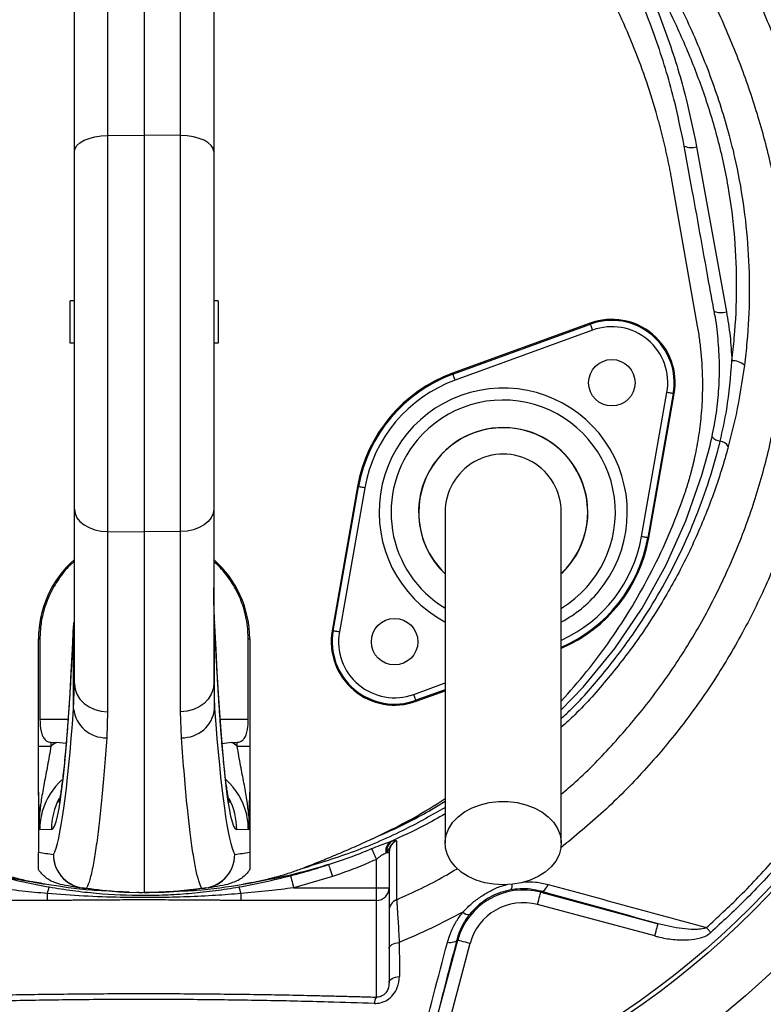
# Model space of a CAD drawing. Header units: millimetres. Extents: x 1190 to 1790, y 1177 to 1877.
# Tile 9 of 13: x 1461 to 1637, y 1411 to 1644. Entities that reach past the tile are written whole.
import ezdxf

# ---------------------------------------------------------------- set-up
doc = ezdxf.new("R2010")
doc.units = ezdxf.units.MM

msp = doc.modelspace()

# ---------------------------------------------------------------- linework, layer by layer
at = {"color": 7, "linetype": 'Continuous', "lineweight": 25}
for p, q in [((1490.08, 1727.37), (1490.08, 1616.58)), ((1481.44, 1685.02), (1481.44, 1616.51)), ((1498.72, 1616.51), (1498.72, 1685.02)), ((1473.58, 1612.73), (1473.58, 1678.63)), ((1506.58, 1678.63), (1506.58, 1612.73)), ((1481.44, 1616.51), (1490.08, 1616.58)), ((1481.44, 1616.51), (1481.44, 1522.8)), ((1490.08, 1616.58), (1490.08, 1522.7)), ((1498.72, 1616.51), (1490.08, 1616.58)), ((1498.72, 1522.8), (1498.72, 1616.51)), ((1473.58, 1528.07), (1473.58, 1612.73)), ((1506.58, 1612.73), (1506.58, 1528.07)), ((1620.86, 1613.87), (1627.91, 1574.79)), ((1621.1, 1571.44), (1615.08, 1605.58)), ((1472.58, 1567.37), (1472.58, 1577.37)), ((1473.58, 1577.37), (1472.58, 1577.37)), ((1507.58, 1577.37), (1506.58, 1577.37)), ((1507.58, 1577.37), (1507.58, 1567.37)), ((1595.66, 1572.11), (1563.11, 1560.26)), ((1563.19, 1560.04), (1595.74, 1571.89)), ((1595.74, 1571.89), (1595.66, 1572.11)), ((1596.25, 1570.48), (1563.7, 1558.63)), ((1473.58, 1567.37), (1472.58, 1567.37)), ((1507.58, 1567.37), (1506.58, 1567.37)), ((1563.19, 1560.04), (1563.11, 1560.26)), ((1607.84, 1521.6), (1613.85, 1555.71)), ((1615.33, 1555.45), (1609.32, 1521.34)), ((1609.55, 1521.29), (1615.56, 1555.41)), ((1615.33, 1555.45), (1615.56, 1555.41)), ((1540.61, 1533.45), (1534.6, 1499.33)), ((1534.83, 1499.29), (1540.84, 1533.41)), ((1540.84, 1533.41), (1540.61, 1533.45)), ((1542.32, 1533.15), (1536.31, 1499.03)), ((1473.58, 1486.79), (1473.58, 1528.07)), ((1506.58, 1528.07), (1506.58, 1486.79)), ((1481.44, 1522.8), (1490.08, 1522.7)), ((1481.44, 1522.8), (1481.44, 1480.16)), ((1498.72, 1522.8), (1490.08, 1522.7)), ((1490.08, 1522.7), (1490.08, 1437.37)), ((1498.72, 1480.16), (1498.72, 1522.8)), ((1609.32, 1521.34), (1609.55, 1521.29)), ((1473.38, 1480.84), (1473.38, 1500.48)), ((1506.78, 1480.84), (1506.78, 1500.48)), ((1534.83, 1499.29), (1534.6, 1499.33)), ((1465.08, 1497.37), (1465.42, 1497.37)), ((1465.08, 1472.04), (1465.08, 1497.37)), ((1465.42, 1497.37), (1465.42, 1478.37)), ((1514.74, 1497.37), (1515.08, 1497.37)), ((1514.74, 1478.37), (1514.74, 1497.37)), ((1515.08, 1497.37), (1515.08, 1472.04)), ((1473.38, 1480.84), (1473.58, 1486.79)), ((1506.58, 1486.79), (1506.78, 1480.84)), ((1554.5, 1482.63), (1561.33, 1485.12)), ((1554.42, 1482.86), (1554.5, 1482.63)), ((1481.44, 1480.16), (1481.23, 1474.01)), ((1498.93, 1474.01), (1498.72, 1480.16)), ((1468.03, 1472.92), (1468.03, 1472.04)), ((1471.64, 1472.67), (1469.37, 1472.89)), ((1510.79, 1472.89), (1508.53, 1472.56)), ((1512.13, 1472.04), (1512.13, 1472.92)), ((1465.08, 1472.04), (1468.03, 1472.04)), ((1512.13, 1472.04), (1515.08, 1472.04)), ((1465.08, 1460.98), (1465.08, 1446.96)), ((1515.08, 1460.98), (1515.08, 1446.96)), ((1468.15, 1452.27), (1465.4, 1452.22)), ((1514.76, 1452.22), (1512.01, 1452.27)), ((1543.67, 1449.88), (1543.68, 1449.89)), ((1548.32, 1449.39), (1548.74, 1449.51)), ((1545.08, 1438.48), (1545.08, 1445.22)), ((1547.53, 1446.81), (1547.32, 1446.69)), ((1547.53, 1446.81), (1548.08, 1446.81)), ((1548.08, 1446.81), (1548.08, 1438.48)), ((1534.66, 1441.16), (1525.49, 1438.48)), ((1513.54, 1439.35), (1513.59, 1439.36)), ((1525.49, 1438.48), (1545.08, 1438.48)), ((1545.08, 1435.51), (1545.08, 1438.48)), ((1545.08, 1438.48), (1548.08, 1438.48)), ((1548.08, 1438.48), (1548.08, 1416.05)), ((1467.16, 1435.51), (1435.08, 1435.51)), ((1467.16, 1437.12), (1467.16, 1435.51)), ((1486.66, 1437.43), (1490.08, 1437.37)), ((1488.8, 1437.38), (1488.36, 1437.4)), ((1488.8, 1437.38), (1489.73, 1437.37)), ((1493.5, 1437.43), (1490.08, 1437.37)), ((1490.08, 1437.37), (1491.02, 1437.38)), ((1491.02, 1437.38), (1491.26, 1437.38)), ((1491.26, 1437.38), (1493.57, 1437.49)), ((1513, 1437.12), (1513, 1435.51)), ((1545.08, 1435.51), (1513, 1435.51)), ((1545.08, 1412.61), (1545.08, 1435.51)), ((1584.05, 1437.66), (1583.98, 1437.42)), ((1583.98, 1437.42), (1611.74, 1429.99)), ((1610.97, 1427.09), (1583.21, 1434.53)), ((1556.84, 1398.15), (1564.32, 1426.07)), ((1564.09, 1426.14), (1564.32, 1426.07)), ((1567.22, 1425.3), (1559.74, 1397.37))]:
    msp.add_line(p, q, dxfattribs=at)
at = {"color": 8, "linetype": 'Continuous', "lineweight": 25}
for p, q in [((1473.38, 1501.26), (1473.38, 1500.48)), ((1506.78, 1500.48), (1506.78, 1501.27)), ((1553.9, 1484.27), (1561.33, 1486.97)), ((1561.33, 1485.37), (1554.42, 1482.86)), ((1465.42, 1478.37), (1472.08, 1478.37)), ((1508.07, 1478.37), (1514.74, 1478.37))]:
    msp.add_line(p, q, dxfattribs=at)
at = {"color": 7, "linetype": 'Continuous', "lineweight": 25, "flags": 128}
for points in [[(1473.58, 1612.73), (1473.73, 1613.46), (1474.18, 1614.17), (1474.9, 1614.81), (1475.87, 1615.38), (1477.06, 1615.85), (1478.42, 1616.21), (1479.9, 1616.43), (1481.44, 1616.51)], [(1506.58, 1612.73), (1506.43, 1613.46), (1505.98, 1614.17), (1505.26, 1614.81), (1504.29, 1615.38), (1503.1, 1615.85), (1501.74, 1616.21), (1500.26, 1616.43), (1498.72, 1616.51)], [(1596.25, 1570.48), (1596.16, 1570.75), (1596.06, 1571.01), (1595.97, 1571.25), (1595.89, 1571.47), (1595.83, 1571.64), (1595.78, 1571.77), (1595.75, 1571.86), (1595.74, 1571.89)], [(1563.7, 1558.63), (1563.6, 1558.9), (1563.51, 1559.16), (1563.42, 1559.41), (1563.34, 1559.62), (1563.28, 1559.79), (1563.23, 1559.93), (1563.2, 1560.01), (1563.19, 1560.04)], [(1615.33, 1555.45), (1615.3, 1555.46), (1615.21, 1555.47), (1615.07, 1555.5), (1614.89, 1555.53), (1614.67, 1555.57), (1614.41, 1555.61), (1614.14, 1555.66), (1613.85, 1555.71)], [(1542.32, 1533.15), (1542.04, 1533.2), (1541.76, 1533.25), (1541.51, 1533.29), (1541.29, 1533.33), (1541.1, 1533.36), (1540.96, 1533.39), (1540.88, 1533.4), (1540.84, 1533.41)], [(1473.58, 1528.07), (1473.73, 1527.05), (1474.18, 1526.07), (1474.9, 1525.17), (1475.87, 1524.38), (1477.06, 1523.72), (1478.42, 1523.23), (1479.9, 1522.92), (1481.44, 1522.8)], [(1506.58, 1528.07), (1506.43, 1527.05), (1505.98, 1526.07), (1505.26, 1525.17), (1504.29, 1524.38), (1503.1, 1523.72), (1501.74, 1523.23), (1500.26, 1522.92), (1498.72, 1522.8)], [(1609.32, 1521.34), (1609.28, 1521.34), (1609.2, 1521.36), (1609.06, 1521.38), (1608.87, 1521.41), (1608.65, 1521.45), (1608.4, 1521.5), (1608.12, 1521.55), (1607.84, 1521.6)], [(1536.31, 1499.03), (1536.02, 1499.08), (1535.75, 1499.13), (1535.49, 1499.18), (1535.27, 1499.22), (1535.09, 1499.25), (1534.95, 1499.27), (1534.86, 1499.29), (1534.83, 1499.29)], [(1473.58, 1486.79), (1473.73, 1485.51), (1474.18, 1484.28), (1474.9, 1483.14), (1475.87, 1482.14), (1477.06, 1481.32), (1478.42, 1480.7), (1479.9, 1480.3), (1481.44, 1480.16)], [(1506.58, 1486.79), (1506.43, 1485.51), (1505.98, 1484.28), (1505.26, 1483.14), (1504.29, 1482.14), (1503.1, 1481.32), (1501.74, 1480.7), (1500.26, 1480.3), (1498.72, 1480.16)], [(1554.42, 1482.86), (1554.41, 1482.89), (1554.38, 1482.97), (1554.33, 1483.1), (1554.26, 1483.28), (1554.19, 1483.49), (1554.1, 1483.73), (1554, 1483.99), (1553.9, 1484.27)], [(1575.08, 1439.19), (1572.87, 1439.32), (1570.73, 1439.7), (1568.69, 1440.32), (1566.82, 1441.17), (1565.16, 1442.22), (1563.76, 1443.46), (1562.66, 1444.83), (1561.87, 1446.32), (1561.43, 1447.87), (1561.34, 1449.46), (1561.61, 1451.04), (1562.22, 1452.56), (1563.17, 1454), (1564.43, 1455.31), (1565.96, 1456.45), (1567.73, 1457.41), (1569.69, 1458.15), (1571.79, 1458.65), (1573.97, 1458.9), (1576.19, 1458.9), (1578.37, 1458.65), (1580.47, 1458.15), (1582.43, 1457.41), (1584.2, 1456.45), (1585.73, 1455.31), (1586.99, 1454), (1587.94, 1452.56), (1588.55, 1451.04), (1588.82, 1449.46), (1588.73, 1447.87), (1588.29, 1446.32), (1587.5, 1444.83), (1586.4, 1443.46), (1585, 1442.22), (1583.34, 1441.17), (1581.47, 1440.32), (1579.43, 1439.7), (1577.29, 1439.32), (1575.08, 1439.19)], [(1543.92, 1447.76), (1544, 1447.58), (1544.11, 1447.35), (1544.23, 1447.07), (1544.38, 1446.76), (1544.54, 1446.4), (1544.71, 1446.02), (1544.89, 1445.63), (1545.08, 1445.22)], [(1533.73, 1443.98), (1533.77, 1443.86), (1533.84, 1443.66), (1533.93, 1443.37), (1534.05, 1443.02), (1534.18, 1442.61), (1534.33, 1442.15), (1534.49, 1441.66), (1534.66, 1441.16)], [(1524.76, 1441.35), (1524.79, 1441.23), (1524.84, 1441.02), (1524.91, 1440.74), (1525.01, 1440.38), (1525.11, 1439.96), (1525.23, 1439.49), (1525.36, 1438.99), (1525.49, 1438.48)], [(1584.05, 1437.66), (1584.24, 1437.65), (1584.45, 1437.71), (1584.67, 1437.83), (1584.9, 1438.02), (1585.12, 1438.26), (1585.33, 1438.56), (1585.53, 1438.9), (1585.72, 1439.29)], [(1583.21, 1434.53), (1583.36, 1435.09), (1583.5, 1435.62), (1583.63, 1436.12), (1583.75, 1436.56), (1583.85, 1436.92), (1583.92, 1437.19), (1583.97, 1437.36), (1583.98, 1437.42)], [(1610.97, 1427.09), (1611.12, 1427.65), (1611.26, 1428.19), (1611.39, 1428.68), (1611.51, 1429.12), (1611.61, 1429.48), (1611.68, 1429.75), (1611.72, 1429.92), (1611.74, 1429.99)], [(1624.22, 1427.91), (1624.09, 1428.06), (1623.95, 1428.21), (1623.82, 1428.36), (1623.69, 1428.51), (1623.56, 1428.65), (1623.43, 1428.79), (1623.31, 1428.93), (1623.19, 1429.06)], [(1564.09, 1426.14), (1564, 1425.97), (1563.85, 1425.81), (1563.63, 1425.69), (1563.36, 1425.59), (1563.04, 1425.52), (1562.68, 1425.48), (1562.29, 1425.48), (1561.87, 1425.51)], [(1567.22, 1425.3), (1566.66, 1425.45), (1566.13, 1425.59), (1565.63, 1425.73), (1565.19, 1425.84), (1564.83, 1425.94), (1564.56, 1426.01), (1564.39, 1426.06), (1564.32, 1426.07)], [(1548.08, 1424.12), (1548.12, 1424.38), (1548.25, 1424.62), (1548.47, 1424.85), (1548.76, 1425.06), (1549.12, 1425.24), (1549.53, 1425.39), (1549.99, 1425.5), (1550.49, 1425.57)], [(1548.08, 1416.05), (1548.12, 1416.3), (1548.26, 1416.55), (1548.47, 1416.78), (1548.77, 1416.99), (1549.13, 1417.18), (1549.55, 1417.33), (1550.02, 1417.44), (1550.52, 1417.51)]]:
    msp.add_lwpolyline(points, dxfattribs=at)
at = {"color": 8, "linetype": 'Continuous', "lineweight": 25, "flags": 128}
msp.add_lwpolyline([(1588.83, 1480.58), (1594.04, 1485.98), (1601.48, 1495.14), (1607.95, 1504.7), (1613.58, 1514.8), (1618.32, 1525.3), (1622.12, 1536.12), (1624.04, 1543.14), (1624.04, 1543.14), (1624.04, 1543.14)], dxfattribs=at)
at = {"color": 7, "linetype": 'Continuous', "lineweight": 25}
for centre, radius in [((1490.08, 1577.37), 258.01), ((1490.08, 1577.37), 217.51), ((1490.08, 1577.37), 204), ((1490.08, 1577.37), 203), ((1600.79, 1558.01), 5.5), ((1549.37, 1496.73), 5.5)]:
    msp.add_circle(centre, radius, dxfattribs=at)
for centre, radius, start, end in [((1490.08, 1577.37), 300, 22.5, 252.1641), ((1619.6, 1617.66), 4, 245.442, 288.4013), ((1600.79, 1558.01), 15, 350, 110), ((1626.67, 1578.8), 4.2, 246.6067, 287.2561), ((1600.79, 1558.01), 14.76, 350, 110), ((1600.79, 1558.01), 13.26, 350, 110), ((1629.33, 1559.01), 4.22, 47.7625, 91.8516), ((1575.08, 1527.37), 35, 110, 170), ((1575.08, 1527.37), 34.76, 110, 170), ((1575.08, 1527.37), 33.26, 110, 170), ((1575.08, 1527.37), 20, 313.7051, 180), ((1626.98, 1547.48), 3.34, 222.567, 260.793), ((1625.95, 1541.34), 2.89, 33.5966, 80.1235), ((1575.08, 1527.37), 13.75, 0, 180.042), ((1575.08, 1527.37), 20, 180, 226.4647), ((1575.08, 1527.37), 35, 293.2388, 350), ((1490.08, 1497.37), 25, 131.2999, 180), ((1490.08, 1497.37), 25, 0, 48.7001), ((1549.37, 1496.73), 15, 170, 290), ((1549.37, 1496.73), 14.76, 170, 290), ((1549.37, 1496.73), 13.26, 170, 290), ((1481.01, 1481.67), 7.67, 186.2653, 271.6939), ((1499.15, 1481.67), 7.67, 268.3061, 353.7347), ((1549.97, 1447.25), 2.71, 127.5531, 191.8205), ((1550.3, 1447.19), 2.8, 124.0166, 187.8205), ((1482.09, 1537.37), 92, 259.3465, 261.5733), ((1476.62, 1446.41), 8.02, 180.2933, 268.828), ((1476.6, 1446.36), 7.99, 179.9573, 261.5496), ((1503.54, 1446.41), 8.02, 271.172, 359.7067), ((1503.56, 1446.36), 7.99, 278.4504, 0.0427), ((1498.07, 1537.37), 92, 278.4267, 280.6535), ((1473.23, 1436.14), 6.15, 155.4636, 170.8148), ((1490.08, 1537.37), 100, 258.5049, 261.5733), ((1476.28, 1444.22), 5.83, 261.5831, 271.7545), ((1503.88, 1444.22), 5.83, 268.2455, 278.4169), ((1490.08, 1537.37), 100, 278.4267, 281.4951), ((1506.93, 1436.14), 6.15, 9.1852, 24.5364), ((1545.09, 1438.49), 2.99, 269.7212, 359.7184), ((1579.83, 1421.92), 16.05, 75, 165), ((1486.8, 1445.43), 8, 267.9574, 269), ((1551.08, 1432.94), 3, 113.7108, 179.9838), ((1579.83, 1421.92), 13.05, 75, 165), ((1566.85, 1434.11), 1.92, 226.4364, 278.1166), ((1547.25, 1411.06), 2.66, 144.4186, 178.5507)]:
    msp.add_arc(centre, radius, start, end, dxfattribs=at)
at = {"color": 8, "linetype": 'Continuous', "lineweight": 25}
for centre, radius, start, end in [((1575.08, 1527.37), 29.38, 320, 241.9541), ((1575.08, 1527.37), 26.55, 301.3726, 140), ((1575.08, 1527.37), 20.04, 313.7045, 140), ((1575.08, 1527.37), 26.55, 140, 238.5851), ((1575.08, 1527.37), 20.04, 140, 226.5953), ((1575.08, 1527.37), 33.26, 294.551, 350), ((1575.08, 1527.37), 34.76, 293.3373, 350), ((1575.08, 1527.37), 29.38, 298.0492, 320), ((1484.16, 1452.27), 16.01, 152.6019, 180.0042), ((1496, 1452.27), 16.01, 359.9958, 27.3382), ((1575.54, 1439.01), 1.67, 322.7333, 10.3438)]:
    msp.add_arc(centre, radius, start, end, dxfattribs=at)
at = {"color": 7, "linetype": 'Continuous', "lineweight": 25}
for centre, major_axis, ratio, start_param, end_param in [((1468.14, 1618.37), (0, 166.11), 0.044737, 3.142374, 3.923305), ((1512.01, 1618.37), (0, 166.11), 0.044737, 2.359881, 3.140812), ((1467.76, 1687.37), (0, 241.75), 0.044737, 3.219952, 3.688113), ((1512.4, 1687.37), (0, 241.75), 0.044737, 2.595073, 3.063233), ((1948.4, 1478.37), (572.9, 0), 0.017455, 3.717878, 3.722153), ((1481.59, 1452.22), (24.04, 0.33), 0.99822, 2.090362, 2.156364), ((1031.76, 1478.37), (572.9, 0), 0.017455, 5.702625, 5.7069), ((1498.57, 1452.22), (24.04, -0.33), 0.99822, 0.985229, 1.051231), ((1481.45, 1452.22), (16.05, 0.23), 0.996836, 2.296181, 2.839024), ((1498.71, 1452.22), (16.05, -0.23), 0.996836, 0.257981, 0.850576)]:
    msp.add_ellipse(centre, major_axis=major_axis, ratio=ratio, start_param=start_param, end_param=end_param, dxfattribs=at)
at = {"color": 8, "linetype": 'Continuous', "lineweight": 25}
for centre, major_axis, start_param, end_param in [((1481.45, 1452.22), (16.05, 0.23), 2.839024, 3.127385), ((1498.71, 1452.22), (16.05, -0.23), 0.014207, 0.257981)]:
    msp.add_ellipse(centre, major_axis=major_axis, ratio=0.996836, start_param=start_param, end_param=end_param, dxfattribs=at)
for points, knots in [([(1588.83, 1460.68), (1589.97, 1461.63), (1594.39, 1465.34), (1601.36, 1472.62), (1609.66, 1482.4), (1617.13, 1492.95), (1623.74, 1504.17), (1629.44, 1516), (1634.14, 1528.25), (1637.8, 1540.86), (1640.37, 1553.75), (1641.84, 1566.84), (1642.19, 1580.01), (1641.4, 1593.07), (1639.4, 1605.94), (1636.31, 1618.53), (1632.28, 1630.86), (1627.26, 1643.35), (1621.23, 1655.94), (1614.07, 1668.52), (1606.04, 1680.56), (1597.35, 1691.79), (1588.03, 1702.17), (1578.19, 1711.71), (1567.7, 1720.57), (1556.63, 1728.65), (1546.29, 1735.17), (1536.82, 1740.24), (1528.32, 1743.97), (1519.55, 1747.01), (1513.13, 1748.63), (1509.68, 1749.28), (1509.25, 1749.36)], [0, 0, 0, 0, 0.012243, 0.047476, 0.082711, 0.117826, 0.153727, 0.189755, 0.225782, 0.261682, 0.297697, 0.333847, 0.369988, 0.405992, 0.441442, 0.477007, 0.512617, 0.548131, 0.58774, 0.627448, 0.667153, 0.706756, 0.744251, 0.781886, 0.819565, 0.857192, 0.89468, 0.920099, 0.945599, 0.971072, 0.996452, 1, 1, 1, 1]), ([(1586.34, 1715.52), (1589.45, 1712.66), (1595.66, 1706.92), (1604.78, 1696.99), (1613.72, 1685.85), (1622.23, 1673.39), (1629.81, 1660.33), (1636.2, 1647.18), (1641.5, 1634.05), (1645.74, 1621.02), (1648.98, 1607.71), (1651.08, 1594.08), (1651.92, 1580.21), (1651.56, 1566.2), (1649.99, 1552.27), (1647.26, 1538.57), (1643.37, 1525.18), (1638.38, 1512.17), (1632.32, 1499.61), (1625.29, 1487.71), (1617.34, 1476.53), (1608.55, 1466.11), (1599.04, 1456.44), (1592.09, 1450.72), (1588.65, 1447.89)], [0, 0, 0, 0, 0.041388, 0.082778, 0.131939, 0.181238, 0.230544, 0.279714, 0.324365, 0.369142, 0.413871, 0.458456, 0.504049, 0.549815, 0.595591, 0.641196, 0.686556, 0.732077, 0.777599, 0.822959, 0.867334, 0.91186, 0.956385, 1, 1, 1, 1]), ([(1588.83, 1478.55), (1589.64, 1479.31), (1593.32, 1482.73), (1599.14, 1489.5), (1605.73, 1498.15), (1611.14, 1506.62), (1615.58, 1514.7), (1619.49, 1523.07), (1622.83, 1531.68), (1625.07, 1538.77), (1626.14, 1542.96), (1626.45, 1544.18)], [0, 0, 0, 0, 0.042823, 0.194917, 0.346477, 0.466846, 0.587344, 0.707716, 0.829137, 0.950558, 1, 1, 1, 1]), ([(1628.36, 1542.93), (1628.02, 1541.71), (1626.64, 1536.77), (1623.7, 1528.24), (1619.06, 1517.55), (1613.56, 1507.25), (1607.24, 1497.39), (1600.05, 1488.1), (1593.89, 1481.09), (1589.9, 1477.45), (1588.83, 1476.47)], [0, 0, 0, 0, 0.048859, 0.197851, 0.347306, 0.49674, 0.645704, 0.795109, 0.945032, 1, 1, 1, 1]), ([(1543.68, 1449.89), (1545.11, 1450.52), (1550, 1452.68), (1555.97, 1455.63), (1560.25, 1458.32), (1561.33, 1459)], [0, 0, 0, 0, 0.235845, 0.807233, 1, 1, 1, 1]), ([(1527.47, 1443.07), (1531.65, 1444.38), (1540.03, 1446.98), (1551.37, 1451.87), (1558.25, 1455.78), (1561.33, 1457.53)], [0, 0, 0, 0, 0.355353, 0.711456, 1, 1, 1, 1]), ([(1561.33, 1455.97), (1559.64, 1455.01), (1555.42, 1452.6), (1550.98, 1450.6), (1548.32, 1449.39)], [0, 0, 0, 0, 0.399365, 1, 1, 1, 1]), ([(1549.87, 1435.68), (1553.74, 1437.43), (1558.66, 1439.66), (1563.26, 1442.47), (1564.25, 1443.08)], [0, 0, 0, 0, 0.785345, 1, 1, 1, 1]), ([(1565.53, 1432.72), (1566.13, 1433.35), (1567.35, 1434.62), (1569.48, 1436.27), (1571.81, 1437.68), (1573.97, 1438.71), (1575.38, 1439.1), (1575.91, 1439.25)], [0, 0, 0, 0, 0.2127533, 0.4296653, 0.64509, 0.8655846, 1, 1, 1, 1]), ([(1579.84, 1439.93), (1580.82, 1439.94), (1582.84, 1439.96), (1584.74, 1439.51), (1585.72, 1439.29)], [0, 0, 0, 0, 0.4836067, 1, 1, 1, 1])]:
    msp.add_open_spline(points, degree=3, knots=knots, dxfattribs=at)
at = {"color": 7, "linetype": 'Continuous', "lineweight": 25}
for points, knots in [([(1617.94, 1614.03), (1617.17, 1617.74), (1615.4, 1626.35), (1611.32, 1639.59), (1605.73, 1653.63), (1598.92, 1667.17), (1590.98, 1680.1), (1581.9, 1692.33), (1571.78, 1703.8), (1560.69, 1714.4), (1550.06, 1723.07), (1542.95, 1727.91), (1540.09, 1729.86)], [0, 0, 0, 0, 0.080026, 0.185802, 0.291954, 0.398106, 0.503881, 0.609802, 0.716102, 0.822402, 0.928322, 1, 1, 1, 1]), ([(1624.2, 1726.97), (1625.66, 1725.63), (1630.66, 1721.05), (1638.73, 1712.73), (1648.03, 1701.72), (1656.52, 1690.08), (1663.94, 1678.23), (1670.32, 1666.27), (1675.74, 1654.28), (1680.36, 1641.98), (1684, 1630.14), (1685.77, 1622.35), (1686.57, 1618.83)], [0, 0, 0, 0, 0.046958, 0.160218, 0.273767, 0.387315, 0.500574, 0.603978, 0.707603, 0.811228, 0.914632, 1, 1, 1, 1]), ([(1685.08, 1618.52), (1684.29, 1622.01), (1682.53, 1629.74), (1678.92, 1641.48), (1674.32, 1653.7), (1668.94, 1665.59), (1662.35, 1677.91), (1654.38, 1690.5), (1644.89, 1703.16), (1635.77, 1713.5), (1628.37, 1720.9), (1624.53, 1724.4), (1623.07, 1725.72)], [0, 0, 0, 0, 0.085386, 0.188809, 0.292454, 0.396099, 0.499522, 0.625036, 0.75075, 0.876265, 0.953065, 1, 1, 1, 1]), ([(1615.08, 1605.58), (1615, 1606.01), (1614.85, 1606.86), (1614.61, 1608.14), (1614.36, 1609.42), (1614.09, 1610.69), (1613.82, 1611.97), (1613.54, 1613.24), (1613.24, 1614.5), (1612.94, 1615.77), (1612.63, 1617.03), (1612.3, 1618.3), (1611.97, 1619.56), (1611.62, 1620.81), (1610.61, 1624.37), (1608.77, 1630.18), (1605.78, 1638.14), (1602.37, 1645.93), (1598.53, 1653.54), (1594.3, 1660.94), (1589.67, 1668.11), (1584.67, 1675.04), (1579.29, 1681.69), (1573.56, 1688.06), (1567.5, 1694.11), (1561.11, 1699.83), (1556.01, 1703.92), (1552.41, 1706.62), (1550.43, 1708.06), (1548.42, 1709.47), (1546.39, 1710.85), (1544.34, 1712.19), (1542.27, 1713.51), (1540.88, 1714.36), (1540.18, 1714.79)], [0, 0, 0, 0, 0.009539, 0.019075, 0.02861, 0.038144, 0.047677, 0.057211, 0.066746, 0.076283, 0.085822, 0.095364, 0.104909, 0.114459, 0.124013, 0.186218, 0.248355, 0.310652, 0.373016, 0.435522, 0.497964, 0.560535, 0.623167, 0.685915, 0.748593, 0.811367, 0.874209, 0.892205, 0.910185, 0.928154, 0.946115, 0.964074, 0.982034, 1, 1, 1, 1]), ([(1594.96, 1678.32), (1597.5, 1674.22), (1602.57, 1666.03), (1608.95, 1652.94), (1614.31, 1639.32), (1618.31, 1626.22), (1620.08, 1617.64), (1620.86, 1613.87)], [0, 0, 0, 0, 0.205834, 0.411668, 0.622878, 0.834088, 1, 1, 1, 1]), ([(1629.2, 1563.23), (1629.41, 1565.03), (1630.07, 1570.77), (1630.5, 1580.51), (1630.06, 1592.5), (1628.51, 1604.53), (1625.93, 1616.2), (1622.44, 1627.31), (1618.27, 1637.88), (1613.42, 1648.32), (1607.94, 1658.59), (1601.82, 1668.69), (1597.25, 1675.11), (1594.96, 1678.32)], [0, 0, 0, 0, 0.044444, 0.141281, 0.238114, 0.337805, 0.437499, 0.529606, 0.621847, 0.714024, 0.809327, 0.904705, 1, 1, 1, 1]), ([(1597.32, 1679.37), (1600.06, 1675.53), (1605.54, 1667.82), (1612.76, 1655.63), (1619.14, 1642.99), (1624.5, 1629.95), (1627.89, 1619.31), (1630.35, 1609.5), (1632.01, 1600.53), (1633.16, 1589.6), (1633.45, 1578.62), (1633.02, 1569.45), (1632.38, 1563.98), (1632.17, 1562.14)], [0, 0, 0, 0, 0.112037, 0.224543, 0.337106, 0.449416, 0.561286, 0.604224, 0.691895, 0.779823, 0.867766, 0.955458, 1, 1, 1, 1]), ([(1625, 1574.95), (1624.66, 1576.85), (1622.94, 1586.38), (1620.59, 1599.4), (1618.57, 1610.52), (1617.94, 1614.03)], [0, 0, 0, 0, 0.146169, 0.730844, 1, 1, 1, 1]), ([(1624.52, 1545.22), (1624.89, 1547.11), (1625.63, 1550.91), (1626.19, 1556.68), (1626.36, 1562.52), (1625.93, 1568.42), (1625.64, 1572.29), (1625.12, 1574.27), (1625.12, 1574.27)], [0, 0, 0, 0, 0.198035, 0.396185, 0.594324, 0.79716, 0.999998, 1, 1, 1, 1]), ([(1625.12, 1574.27), (1625.12, 1574.27), (1625.12, 1574.51), (1625.06, 1574.73), (1625, 1574.95)], [0, 0, 0, 0, 0.000081, 1, 1, 1, 1]), ([(1627.91, 1574.79), (1628.24, 1572.88), (1628.88, 1569.05), (1629.09, 1565.17), (1629.2, 1563.23)], [0, 0, 0, 0, 0.498817, 1, 1, 1, 1]), ([(1617.85, 1531.2), (1617.95, 1531.48), (1618.14, 1532.02), (1618.41, 1532.85), (1618.67, 1533.67), (1618.92, 1534.5), (1619.17, 1535.33), (1619.41, 1536.16), (1619.63, 1536.99), (1619.85, 1537.83), (1620.06, 1538.67), (1620.26, 1539.51), (1620.77, 1541.8), (1621.47, 1545.56), (1622.1, 1550.87), (1622.37, 1556.23), (1622.29, 1560.38), (1622.12, 1563.27), (1621.98, 1564.91), (1621.81, 1566.55), (1621.61, 1568.18), (1621.38, 1569.81), (1621.19, 1570.9), (1621.1, 1571.44)], [0, 0, 0, 0, 0.021224, 0.042435, 0.063636, 0.084829, 0.106017, 0.127203, 0.148387, 0.169574, 0.190766, 0.211965, 0.233173, 0.363314, 0.493383, 0.625569, 0.757735, 0.798135, 0.838503, 0.878857, 0.919213, 0.959588, 1, 1, 1, 1]), ([(1626.45, 1544.18), (1627.01, 1546.69), (1628.41, 1552.96), (1628.9, 1559.38), (1629.2, 1563.23)], [0, 0, 0, 0, 0.399668, 1, 1, 1, 1]), ([(1632.17, 1562.14), (1631.59, 1558.24), (1630.62, 1551.77), (1629, 1545.45), (1628.36, 1542.93)], [0, 0, 0, 0, 0.602635, 1, 1, 1, 1]), ([(1624.04, 1543.14), (1624.04, 1543.14), (1624.17, 1543.64), (1624.35, 1544.43), (1624.52, 1545.22)], [0, 0, 0, 0, 0.000038, 1, 1, 1, 1]), ([(1623.19, 1429.06), (1625.85, 1431.53), (1631.7, 1436.94), (1640.08, 1445.97), (1648.34, 1456.03), (1655.92, 1466.61), (1663.27, 1478.41), (1670.15, 1491.52), (1676.35, 1505.94), (1680.79, 1519.04), (1683.53, 1529.19), (1684.67, 1534.36), (1685.08, 1536.23)], [0, 0, 0, 0, 0.086597, 0.189857, 0.293337, 0.396817, 0.500076, 0.624634, 0.749386, 0.873944, 0.95417, 1, 1, 1, 1]), ([(1686.58, 1535.92), (1686.16, 1534.03), (1684.71, 1527.46), (1681.57, 1516.35), (1676.71, 1502.78), (1670.89, 1489.6), (1664.35, 1477.25), (1657.2, 1465.76), (1649.56, 1455.09), (1641.24, 1444.95), (1632.79, 1435.85), (1626.91, 1430.4), (1624.22, 1427.91)], [0, 0, 0, 0, 0.045828, 0.159203, 0.27287, 0.386536, 0.499911, 0.603173, 0.706655, 0.810137, 0.913398, 1, 1, 1, 1]), ([(1588.83, 1482.67), (1590.86, 1484.97), (1594.98, 1489.63), (1600.58, 1497.17), (1605.76, 1505.14), (1610.39, 1513.5), (1614.51, 1522.18), (1616.74, 1528.19), (1617.85, 1531.2)], [0, 0, 0, 0, 0.161679, 0.327621, 0.494219, 0.662252, 0.830815, 1, 1, 1, 1]), ([(1561.33, 1527.37), (1561.33, 1527.17), (1561.33, 1526.75), (1561.33, 1526.03), (1561.33, 1525.07), (1561.33, 1523.84), (1561.33, 1522.27), (1561.33, 1520.33), (1561.33, 1517.74), (1561.33, 1514.13), (1561.33, 1509.3), (1561.33, 1503.19), (1561.33, 1496.08), (1561.33, 1488.06), (1561.33, 1479.22), (1561.33, 1469.69), (1561.33, 1459.56), (1561.33, 1452.6), (1561.33, 1449.06)], [0, 0, 0, 0, 0.0455207, 0.0947169, 0.1476106, 0.2042748, 0.2514561, 0.3008578, 0.3524182, 0.4062132, 0.4702248, 0.5372899, 0.6071723, 0.679907, 0.7555866, 0.8341506, 0.9156093, 1, 1, 1, 1]), ([(1588.83, 1449.06), (1588.83, 1452.4), (1588.83, 1459.03), (1588.83, 1468.79), (1588.83, 1478.17), (1588.83, 1487.08), (1588.83, 1495.38), (1588.83, 1502.9), (1588.83, 1509.23), (1588.83, 1514.32), (1588.83, 1518.18), (1588.83, 1521.03), (1588.83, 1523.36), (1588.83, 1525.1), (1588.83, 1526.39), (1588.83, 1527.05), (1588.83, 1527.37)], [0, 0, 0, 0, 0.079644, 0.158009, 0.235124, 0.311015, 0.385614, 0.459005, 0.531252, 0.593311, 0.654261, 0.714301, 0.773508, 0.85087, 0.926319, 1, 1, 1, 1]), ([(1473.58, 1515.7), (1473.35, 1515.51), (1472.03, 1514.45), (1470.09, 1512.01), (1467.89, 1508.45), (1466.43, 1504.71), (1465.57, 1500.99), (1465.47, 1498.57), (1465.42, 1497.37)], [0, 0, 0, 0, 0.043217, 0.245295, 0.447595, 0.649895, 0.824947, 1, 1, 1, 1]), ([(1514.74, 1497.37), (1514.7, 1498.38), (1514.63, 1500.4), (1513.99, 1503.76), (1512.77, 1507.38), (1510.75, 1511.06), (1508.66, 1513.86), (1507.09, 1515.22), (1506.58, 1515.66)], [0, 0, 0, 0, 0.146748, 0.293496, 0.496385, 0.699273, 0.90214, 1, 1, 1, 1]), ([(1506.79, 1501.27), (1506.75, 1501.97), (1506.65, 1504.05), (1506.59, 1506.83), (1506.59, 1508.97), (1506.59, 1509.57)], [0, 0, 0, 0, 0.264326, 0.794433, 1, 1, 1, 1]), ([(1473.38, 1501.21), (1473.34, 1500.33), (1473.22, 1497.79), (1473.03, 1493.78), (1472.78, 1489.26), (1472.53, 1485), (1472.28, 1481.01), (1472.01, 1477.31), (1471.75, 1473.89), (1471.48, 1470.78), (1471.21, 1467.99), (1470.95, 1465.53), (1470.69, 1463.41), (1470.45, 1461.66), (1470.24, 1460.34), (1470.07, 1459.43), (1469.96, 1458.9), (1469.89, 1458.65), (1469.9, 1458.68), (1469.9, 1458.69)], [0, 0, 0, 0, 0.036875, 0.106481, 0.175978, 0.245315, 0.31445, 0.383324, 0.451858, 0.519942, 0.587419, 0.65407, 0.719576, 0.783477, 0.845123, 0.896558, 0.94352, 0.985478, 1, 1, 1, 1]), ([(1510.26, 1458.68), (1510.26, 1458.69), (1510.26, 1458.7), (1510.18, 1459.01), (1510.06, 1459.61), (1509.89, 1460.54), (1509.69, 1461.82), (1509.46, 1463.45), (1509.22, 1465.45), (1508.97, 1467.79), (1508.71, 1470.47), (1508.44, 1473.48), (1508.18, 1476.81), (1507.92, 1480.43), (1507.67, 1484.34), (1507.42, 1488.53), (1507.17, 1492.99), (1506.96, 1497.23), (1506.83, 1500.04), (1506.78, 1501.21)], [0, 0, 0, 0, 0.02686, 0.068349, 0.114911, 0.166309, 0.221981, 0.28118, 0.343135, 0.407161, 0.472715, 0.539383, 0.60687, 0.674962, 0.743506, 0.81239, 0.881537, 0.950885, 1, 1, 1, 1]), ([(1465.42, 1478.37), (1465.45, 1477.39), (1465.5, 1475.97), (1466, 1474.37), (1466.54, 1473.57), (1467.15, 1473.12), (1467.65, 1472.95), (1467.94, 1472.93), (1468.03, 1472.92)], [0, 0, 0, 0, 0.425158, 0.61398, 0.770766, 0.874047, 0.960867, 1, 1, 1, 1]), ([(1512.13, 1472.92), (1512.35, 1472.95), (1512.8, 1473.01), (1513.43, 1473.4), (1514.05, 1474.14), (1514.58, 1475.61), (1514.73, 1477.14), (1514.74, 1478.17), (1514.74, 1478.37)], [0, 0, 0, 0, 0.096993, 0.193378, 0.330469, 0.54889, 0.91143, 1, 1, 1, 1]), ([(1481.23, 1474.01), (1481.03, 1471.32), (1480.63, 1465.94), (1480.01, 1459.01), (1479.36, 1452.92), (1478.69, 1447.8), (1477.99, 1443.53), (1477.24, 1440.19), (1476.72, 1438.99), (1476.46, 1438.39)], [0, 0, 0, 0, 0.1368262, 0.2739346, 0.4110429, 0.5504746, 0.6899059, 0.8445448, 1, 1, 1, 1]), ([(1503.7, 1438.39), (1503.47, 1438.91), (1503.01, 1439.94), (1502.33, 1442.78), (1501.65, 1446.58), (1500.98, 1451.43), (1500.3, 1457.53), (1499.61, 1464.9), (1499.15, 1470.97), (1498.93, 1474.01)], [0, 0, 0, 0, 0.136827, 0.273935, 0.411043, 0.550473, 0.689903, 0.844543, 1, 1, 1, 1]), ([(1465.08, 1460.98), (1465.08, 1462.67), (1465.08, 1464.43), (1465.08, 1466.76), (1465.08, 1467.23), (1465.08, 1468.17), (1465.08, 1468.65), (1465.08, 1470.09), (1465.08, 1471.05), (1465.08, 1472.04)], [0, 0, 0, 0, 0.5, 0.5, 0.625, 0.625, 0.75, 0.75, 1, 1, 1, 1]), ([(1468.03, 1472.04), (1467.9, 1471.25), (1467.65, 1469.69), (1467.11, 1466.75), (1466.43, 1463.29), (1465.77, 1459.62), (1465.43, 1457.02), (1465.32, 1455.71), (1465.3, 1455.46)], [0, 0, 0, 0, 0.134347, 0.268881, 0.515225, 0.762059, 0.955501, 1, 1, 1, 1]), ([(1514.86, 1455.46), (1514.84, 1455.71), (1514.73, 1457.02), (1514.39, 1459.62), (1513.73, 1463.29), (1513.05, 1466.75), (1512.51, 1469.69), (1512.26, 1471.25), (1512.13, 1472.04)], [0, 0, 0, 0, 0.044499, 0.237941, 0.484775, 0.731119, 0.865653, 1, 1, 1, 1]), ([(1515.08, 1472.04), (1515.08, 1471.05), (1515.08, 1470.09), (1515.08, 1468.65), (1515.08, 1468.17), (1515.08, 1467.23), (1515.08, 1466.76), (1515.08, 1464.43), (1515.08, 1462.67), (1515.08, 1460.98)], [0, 0, 0, 0, 0.25, 0.25, 0.375, 0.375, 0.5, 0.5, 1, 1, 1, 1]), ([(1465.3, 1455.46), (1465.27, 1456.28), (1465.22, 1457.91), (1465.15, 1459.68), (1465.11, 1460.76), (1465.09, 1461.06), (1465.09, 1461.12), (1465.08, 1461.14), (1465.08, 1461.13), (1465.08, 1461.12), (1465.08, 1461.1), (1465.08, 1461.06), (1465.08, 1461.02), (1465.08, 1460.99), (1465.08, 1460.98)], [0, 0, 0, 0, 0.394133, 0.788828, 0.922229, 0.958054, 0.966199, 0.972938, 0.9764, 0.979891, 0.982938, 0.987562, 0.996705, 1, 1, 1, 1]), ([(1515.08, 1460.98), (1515.08, 1461.01), (1515.08, 1461.05), (1515.08, 1461.1), (1515.08, 1461.12), (1515.08, 1461.13), (1515.07, 1461.14), (1515.07, 1461.11), (1515.06, 1460.93), (1515.02, 1460), (1514.95, 1458.15), (1514.89, 1456.42), (1514.86, 1455.46)], [0, 0, 0, 0, 0.0123802, 0.0169052, 0.0200937, 0.0232989, 0.0270941, 0.0335901, 0.0541734, 0.1497575, 0.5290475, 1, 1, 1, 1]), ([(1543.68, 1449.89), (1547.04, 1451.5), (1553.12, 1454.39), (1558.8, 1457.99), (1561.33, 1459.6)], [0, 0, 0, 0, 0.55464, 1, 1, 1, 1]), ([(1465.4, 1452.22), (1465.4, 1452.22), (1465.36, 1453.3), (1465.33, 1454.38), (1465.3, 1455.46)], [0, 0, 0, 0, 0.006424, 1, 1, 1, 1]), ([(1514.86, 1455.46), (1514.83, 1454.38), (1514.8, 1453.3), (1514.76, 1452.22), (1514.76, 1452.22)], [0, 0, 0, 0, 0.993576, 1, 1, 1, 1]), ([(1534.36, 1445.83), (1534.78, 1446.01), (1536.09, 1446.55), (1538.29, 1447.49), (1540.97, 1448.66), (1542.76, 1449.47), (1543.67, 1449.88)], [0, 0, 0, 0, 0.134391, 0.418341, 0.706868, 1, 1, 1, 1]), ([(1543.92, 1447.76), (1544.61, 1448.04), (1545.9, 1448.57), (1547.39, 1449.07), (1548.13, 1449.33), (1548.32, 1449.39)], [0, 0, 0, 0, 0.456524, 0.858027, 1, 1, 1, 1]), ([(1549.81, 1449.61), (1549.8, 1449.61), (1549.77, 1449.6), (1549.67, 1449.55), (1549.54, 1449.47), (1549.37, 1449.37), (1549.18, 1449.23), (1548.8, 1448.91), (1548.34, 1448.36), (1547.93, 1447.54), (1547.67, 1447.07), (1547.53, 1446.81)], [0, 0, 0, 0, 0.003678, 0.028045, 0.080022, 0.121239, 0.180392, 0.255432, 0.502553, 0.725153, 1, 1, 1, 1]), ([(1549.81, 1449.61), (1549.71, 1449.56), (1549.3, 1449.35), (1548.7, 1448.79), (1548.18, 1447.86), (1548.11, 1447.16), (1548.08, 1446.81)], [0, 0, 0, 0, 0.096872, 0.39434, 0.696269, 1, 1, 1, 1]), ([(1548.74, 1449.51), (1548.98, 1449.56), (1549.35, 1449.64), (1549.63, 1449.65), (1549.74, 1449.64), (1549.78, 1449.63), (1549.8, 1449.62), (1549.8, 1449.62), (1549.81, 1449.62), (1549.81, 1449.61), (1549.81, 1449.61)], [0, 0, 0, 0, 0.4804654, 0.7347644, 0.9112057, 0.9464441, 0.9689729, 0.9818057, 0.9946621, 1, 1, 1, 1]), ([(1549.81, 1449.61), (1549.81, 1447.56), (1549.8, 1444.38), (1549.81, 1441.04), (1549.83, 1438.81), (1549.84, 1436.98), (1549.86, 1436.11), (1549.87, 1435.68)], [0, 0, 0, 0, 0.3133516, 0.4849942, 0.6566864, 0.8283169, 1, 1, 1, 1]), ([(1533.73, 1443.98), (1536.24, 1444.82), (1539.67, 1445.98), (1543.01, 1447.38), (1543.92, 1447.76)], [0, 0, 0, 0, 0.729122, 1, 1, 1, 1]), ([(1465.08, 1442.79), (1465.08, 1442.93), (1465.08, 1443.1), (1465.08, 1443.46), (1465.08, 1443.67), (1465.08, 1444.03), (1465.08, 1444.15), (1465.08, 1444.44), (1465.08, 1444.6), (1465.08, 1444.87), (1465.08, 1444.97), (1465.08, 1445.19), (1465.08, 1445.31), (1465.08, 1445.51), (1465.08, 1445.58), (1465.08, 1445.74), (1465.08, 1445.83), (1465.08, 1446.03), (1465.08, 1446.14), (1465.08, 1446.37), (1465.08, 1446.45), (1465.08, 1446.61), (1465.08, 1446.67), (1465.08, 1446.8), (1465.08, 1446.88), (1465.08, 1446.96)], [0, 0, 0, 0, 0.25, 0.25, 0.5, 0.5, 0.625, 0.625, 0.75, 0.75, 0.8125, 0.8125, 0.875, 0.875, 0.90625, 0.90625, 0.9375, 0.9375, 0.96875, 0.96875, 0.984375, 0.984375, 0.992187, 0.992187, 1, 1, 1, 1]), ([(1515.08, 1446.96), (1515.08, 1446.88), (1515.08, 1446.8), (1515.08, 1446.66), (1515.08, 1446.6), (1515.08, 1446.45), (1515.08, 1446.36), (1515.08, 1446.14), (1515.08, 1446.03), (1515.08, 1445.83), (1515.08, 1445.74), (1515.08, 1445.58), (1515.08, 1445.51), (1515.08, 1445.3), (1515.08, 1445.19), (1515.08, 1444.97), (1515.08, 1444.87), (1515.08, 1444.6), (1515.08, 1444.44), (1515.08, 1444.15), (1515.08, 1444.02), (1515.08, 1443.66), (1515.08, 1443.46), (1515.08, 1443.1), (1515.08, 1442.93), (1515.08, 1442.79)], [0, 0, 0, 0, 0.007812, 0.007812, 0.015625, 0.015625, 0.03125, 0.03125, 0.0625, 0.0625, 0.09375, 0.09375, 0.125, 0.125, 0.1875, 0.1875, 0.25, 0.25, 0.375, 0.375, 0.5, 0.5, 0.75, 0.75, 1, 1, 1, 1]), ([(1527.47, 1443.07), (1528.06, 1443.31), (1529.23, 1443.76), (1530.97, 1444.45), (1532.68, 1445.14), (1533.8, 1445.6), (1534.36, 1445.83)], [0, 0, 0, 0, 0.256856, 0.509136, 0.756848, 1, 1, 1, 1]), ([(1545.08, 1445.22), (1544.16, 1444.81), (1540.75, 1443.29), (1537.23, 1442.05), (1534.66, 1441.16)], [0, 0, 0, 0, 0.271027, 1, 1, 1, 1]), ([(1547.32, 1446.69), (1547.22, 1446.64), (1546.88, 1446.45), (1546.07, 1446.06), (1545.43, 1445.51), (1545.08, 1445.22)], [0, 0, 0, 0, 0.148622, 0.541356, 1, 1, 1, 1]), ([(1466.62, 1439.35), (1466.62, 1439.35), (1465.32, 1439.68), (1461.23, 1440.1), (1454.47, 1441.68), (1449.11, 1443.21), (1446.43, 1443.98)], [0, 0, 0, 0, 0.0000029, 0.1930533, 0.5957948, 1, 1, 1, 1]), ([(1452.69, 1443.07), (1452.91, 1442.99), (1453.34, 1442.82), (1454.01, 1442.58), (1454.69, 1442.34), (1455.39, 1442.11), (1456.43, 1441.77), (1457.82, 1441.35), (1459.56, 1440.87), (1461.31, 1440.43), (1463.07, 1440.03), (1464.84, 1439.67), (1466.03, 1439.46), (1466.62, 1439.35)], [0, 0, 0, 0, 0.0482018, 0.0973217, 0.1473675, 0.1983469, 0.2502669, 0.3737746, 0.500284, 0.6244479, 0.7490801, 0.8742434, 1, 1, 1, 1]), ([(1470.15, 1439.38), (1469.82, 1439.46), (1468.62, 1439.75), (1466.72, 1440.76), (1465.62, 1442.12), (1465.08, 1442.79)], [0, 0, 0, 0, 0.162655, 0.59358, 1, 1, 1, 1]), ([(1515.08, 1442.79), (1514.94, 1442.59), (1514.29, 1441.67), (1512.69, 1440.22), (1510.92, 1439.66), (1510.01, 1439.38)], [0, 0, 0, 0, 0.114714, 0.545555, 1, 1, 1, 1]), ([(1533.73, 1443.98), (1531.49, 1443.32), (1527, 1442), (1520.27, 1440.47), (1515.78, 1439.72), (1513.59, 1439.36)], [0, 0, 0, 0, 0.338971, 0.678798, 1, 1, 1, 1]), ([(1513.59, 1439.36), (1513.89, 1439.41), (1514.48, 1439.51), (1515.37, 1439.68), (1516.25, 1439.86), (1517.12, 1440.04), (1518, 1440.23), (1518.87, 1440.44), (1519.73, 1440.65), (1520.8, 1440.93), (1522.05, 1441.27), (1523.48, 1441.69), (1524.85, 1442.13), (1526.18, 1442.59), (1527.04, 1442.91), (1527.47, 1443.07)], [0, 0, 0, 0, 0.062765, 0.125378, 0.187847, 0.250181, 0.312385, 0.374469, 0.43644, 0.498305, 0.604244, 0.707336, 0.807625, 0.905162, 1, 1, 1, 1]), ([(1524.76, 1441.35), (1526.69, 1441.87), (1529.7, 1442.68), (1532.67, 1443.63), (1533.73, 1443.98)], [0, 0, 0, 0, 0.641626, 1, 1, 1, 1]), ([(1455.4, 1441.35), (1457.43, 1440.83), (1459.46, 1440.35), (1463.54, 1439.46), (1465.58, 1439.06), (1467.64, 1438.7)], [0, 0, 0, 0, 0.5, 0.5, 1, 1, 1, 1]), ([(1512.52, 1438.7), (1514.57, 1439.06), (1516.62, 1439.46), (1520.7, 1440.35), (1522.73, 1440.83), (1524.76, 1441.35)], [0, 0, 0, 0, 0.5, 0.5, 1, 1, 1, 1]), ([(1467.16, 1437.12), (1465.17, 1437.31), (1461, 1437.7), (1456.84, 1438.21), (1454.67, 1438.48)], [0, 0, 0, 0, 0.4772428, 1, 1, 1, 1]), ([(1482.33, 1437.7), (1480.77, 1437.75), (1475.51, 1437.95), (1470.3, 1438.77), (1466.62, 1439.35)], [0, 0, 0, 0, 0.294758, 1, 1, 1, 1]), ([(1467.64, 1438.7), (1469.49, 1438.37), (1471.34, 1438.08), (1475.07, 1437.59), (1476.94, 1437.38), (1482.57, 1436.89), (1486.33, 1436.72), (1491.98, 1436.72), (1493.87, 1436.76), (1497.62, 1436.93), (1499.5, 1437.05), (1503.24, 1437.39), (1505.1, 1437.59), (1508.82, 1438.08), (1510.67, 1438.37), (1512.52, 1438.7)], [0, 0, 0, 0, 0.125, 0.125, 0.25, 0.25, 0.5, 0.5, 0.625, 0.625, 0.75, 0.75, 0.875, 0.875, 1, 1, 1, 1]), ([(1486.52, 1437.44), (1486.51, 1437.44), (1486.46, 1437.44), (1485.35, 1437.48), (1481.51, 1437.68), (1477.97, 1438.13), (1475.43, 1438.45)], [0, 0, 0, 0, 0.024471, 0.130497, 0.375915, 1, 1, 1, 1]), ([(1476.46, 1438.39), (1478.8, 1438.09), (1482.07, 1437.66), (1485.6, 1437.47), (1486.61, 1437.43), (1486.65, 1437.43), (1486.66, 1437.43)], [0, 0, 0, 0, 0.621373, 0.866998, 0.974852, 1, 1, 1, 1]), ([(1493.5, 1437.43), (1493.63, 1437.44), (1494.01, 1437.45), (1496.02, 1437.55), (1499.23, 1437.79), (1501.85, 1438.14), (1503.7, 1438.39)], [0, 0, 0, 0, 0.104566, 0.308637, 0.514256, 1, 1, 1, 1]), ([(1504.73, 1438.45), (1502.74, 1438.19), (1499.92, 1437.82), (1496.76, 1437.59), (1495.17, 1437.5), (1494.17, 1437.45), (1493.67, 1437.44), (1493.65, 1437.44), (1493.64, 1437.44)], [0, 0, 0, 0, 0.48779, 0.692248, 0.794929, 0.897408, 0.983725, 1, 1, 1, 1]), ([(1498.36, 1437.72), (1499.72, 1437.77), (1504.81, 1437.96), (1509.85, 1438.76), (1513.54, 1439.35)], [0, 0, 0, 0, 0.268241, 1, 1, 1, 1]), ([(1525.49, 1438.48), (1523.51, 1438.23), (1519.35, 1437.72), (1515.18, 1437.33), (1513, 1437.12)], [0, 0, 0, 0, 0.477274, 1, 1, 1, 1]), ([(1576.86, 1438), (1576.05, 1437.81), (1574.52, 1437.47), (1572.33, 1436.52), (1570.37, 1435.34), (1568.58, 1433.89), (1567.61, 1432.77), (1567.12, 1432.21)], [0, 0, 0, 0, 0.220063, 0.411601, 0.610109, 0.802106, 1, 1, 1, 1]), ([(1584.05, 1437.66), (1583.25, 1437.84), (1581.64, 1438.22), (1579.2, 1438.32), (1577.58, 1438.1), (1576.86, 1438)], [0, 0, 0, 0, 0.351667, 0.712304, 1, 1, 1, 1]), ([(1585.72, 1439.29), (1592.02, 1437.57), (1598.29, 1435.87), (1610.77, 1432.46), (1616.99, 1430.76), (1623.19, 1429.06)], [0, 0, 0, 0, 0.5, 0.5, 1, 1, 1, 1]), ([(1513, 1437.12), (1511, 1436.97), (1504.5, 1436.46), (1494.97, 1436.14), (1484.56, 1436.18), (1475.79, 1436.47), (1470.04, 1436.91), (1467.16, 1437.12)], [0, 0, 0, 0, 0.13077, 0.426655, 0.622596, 0.811325, 1, 1, 1, 1]), ([(1513, 1435.51), (1512.65, 1435.51), (1511.94, 1435.51), (1510.85, 1435.51), (1509.7, 1435.51), (1508.5, 1435.52), (1507.23, 1435.53), (1505.86, 1435.53), (1503.96, 1435.55), (1501.55, 1435.56), (1498.68, 1435.58), (1494.87, 1435.61), (1490.09, 1435.62), (1485.31, 1435.61), (1481.49, 1435.58), (1478.63, 1435.56), (1476.21, 1435.55), (1474.3, 1435.53), (1472.66, 1435.52), (1470.89, 1435.52), (1468.97, 1435.51), (1467.75, 1435.51), (1467.16, 1435.51)], [0, 0, 0, 0, 0.022684, 0.046516, 0.071499, 0.097634, 0.124921, 0.154514, 0.187387, 0.249861, 0.312336, 0.374801, 0.499716, 0.624752, 0.687296, 0.74984, 0.812385, 0.845303, 0.874927, 0.919825, 0.961514, 1, 1, 1, 1]), ([(1549.87, 1435.68), (1549.88, 1435.58), (1549.89, 1435.38), (1549.95, 1434.42), (1550.04, 1433.01), (1550.16, 1431.16), (1550.29, 1428.89), (1550.41, 1426.94), (1550.47, 1425.79), (1550.49, 1425.57)], [0, 0, 0, 0, 0.159322, 0.318665, 0.476802, 0.634975, 0.798376, 0.961815, 1, 1, 1, 1]), ([(1565.53, 1432.72), (1563.07, 1431.43), (1558.15, 1428.86), (1553.04, 1426.67), (1550.49, 1425.57)], [0, 0, 0, 0, 0.499331, 1, 1, 1, 1]), ([(1561.87, 1425.51), (1562.02, 1426.03), (1562.41, 1427.36), (1563.35, 1429.49), (1564.48, 1431.37), (1565.29, 1432.41), (1565.53, 1432.72)], [0, 0, 0, 0, 0.205618, 0.52961, 0.860484, 1, 1, 1, 1]), ([(1567.12, 1432.21), (1566.92, 1431.95), (1566.25, 1431.08), (1565.31, 1429.49), (1564.53, 1427.71), (1564.21, 1426.58), (1564.09, 1426.14)], [0, 0, 0, 0, 0.1378082, 0.4611817, 0.7920924, 1, 1, 1, 1]), ([(1623.19, 1429.06), (1622.97, 1428.95), (1622.73, 1428.88), (1622.26, 1428.77), (1622.02, 1428.73), (1621.29, 1428.64), (1620.81, 1428.62), (1619.35, 1428.62), (1618.38, 1428.71), (1616.46, 1428.95), (1615.51, 1429.12), (1613.62, 1429.51), (1612.68, 1429.73), (1611.74, 1429.99)], [0, 0, 0, 0, 0.0625, 0.0625, 0.125, 0.125, 0.25, 0.25, 0.5, 0.5, 0.75, 0.75, 1, 1, 1, 1]), ([(1564.09, 1426.14), (1561.94, 1417.86), (1559.52, 1408.49), (1557.12, 1399.23), (1556.84, 1398.15)], [0, 0, 0, 0, 0.883029, 1, 1, 1, 1]), ([(1610.97, 1427.09), (1611.22, 1427.02), (1612.65, 1426.65), (1615.3, 1426.18), (1618.69, 1426.07), (1621.54, 1426.49), (1623.33, 1427.19), (1624.05, 1427.77), (1624.22, 1427.91)], [0, 0, 0, 0, 0.0582, 0.322962, 0.58719, 0.799004, 0.951062, 1, 1, 1, 1]), ([(1550.49, 1425.57), (1550.49, 1423.84), (1550.5, 1421.15), (1550.51, 1418.46), (1550.52, 1417.51)], [0, 0, 0, 0, 0.646194, 1, 1, 1, 1]), ([(1551.98, 1387.95), (1553.1, 1392.2), (1556.35, 1404.61), (1559.68, 1417.21), (1561.87, 1425.51)], [0, 0, 0, 0, 0.341797, 1, 1, 1, 1]), ([(1544.58, 1411.13), (1545.07, 1411.15), (1546.14, 1411.2), (1547.73, 1411.91), (1549.14, 1413.17), (1550.28, 1415.09), (1550.43, 1416.61), (1550.52, 1417.51)], [0, 0, 0, 0, 0.142737, 0.31783, 0.492342, 0.703149, 1, 1, 1, 1]), ([(1548.08, 1416.05), (1548.04, 1415.57), (1547.97, 1414.78), (1547.42, 1413.73), (1546.78, 1413.1), (1546.21, 1412.8), (1545.73, 1412.64), (1545.36, 1412.6), (1545.13, 1412.61), (1545.08, 1412.61)], [0, 0, 0, 0, 0.345187, 0.568036, 0.731055, 0.824475, 0.879149, 0.973791, 1, 1, 1, 1]), ([(1435.08, 1412.61), (1435.66, 1412.63), (1436.81, 1412.66), (1438.53, 1412.71), (1440.24, 1412.76), (1441.95, 1412.81), (1443.65, 1412.85), (1445.35, 1412.89), (1447.03, 1412.94), (1450.45, 1413.02), (1455.58, 1413.13), (1462.46, 1413.25), (1469.33, 1413.34), (1476.24, 1413.41), (1483.15, 1413.45), (1490.06, 1413.47), (1496.95, 1413.45), (1503.84, 1413.41), (1510.77, 1413.34), (1516.52, 1413.26), (1521.06, 1413.19), (1524.42, 1413.12), (1527.8, 1413.06), (1531.21, 1412.98), (1534.64, 1412.9), (1538.1, 1412.81), (1541.58, 1412.72), (1543.91, 1412.65), (1545.08, 1412.61)], [0, 0, 0, 0, 0.015939, 0.031794, 0.047567, 0.063258, 0.078867, 0.094395, 0.109843, 0.12521, 0.188192, 0.250162, 0.312872, 0.374969, 0.437621, 0.500012, 0.561814, 0.624018, 0.686676, 0.749836, 0.780101, 0.810643, 0.841468, 0.872581, 0.903986, 0.935688, 0.967691, 1, 1, 1, 1]), ([(1544.58, 1411.13), (1540.94, 1411.24), (1532.51, 1411.51), (1519.15, 1411.81), (1504.53, 1412.02), (1489.89, 1412.09), (1475.28, 1412.02), (1460.76, 1411.81), (1447.52, 1411.5), (1439.17, 1411.24), (1435.58, 1411.13)], [0, 0, 0, 0, 0.101428, 0.234929, 0.368527, 0.501991, 0.634583, 0.767307, 0.899937, 1, 1, 1, 1])]:
    msp.add_open_spline(points, degree=3, knots=knots, dxfattribs=at)
for points in [[(1493.64, 1437.44), (1493.6, 1437.43), (1493.55, 1437.43), (1493.5, 1437.43)], [(1611.74, 1429.99), (1602.56, 1432.53), (1593.34, 1435.09), (1584.05, 1437.66)]]:
    msp.add_open_spline(points, degree=3, dxfattribs=at)

doc.saveas('drawing.dxf')
